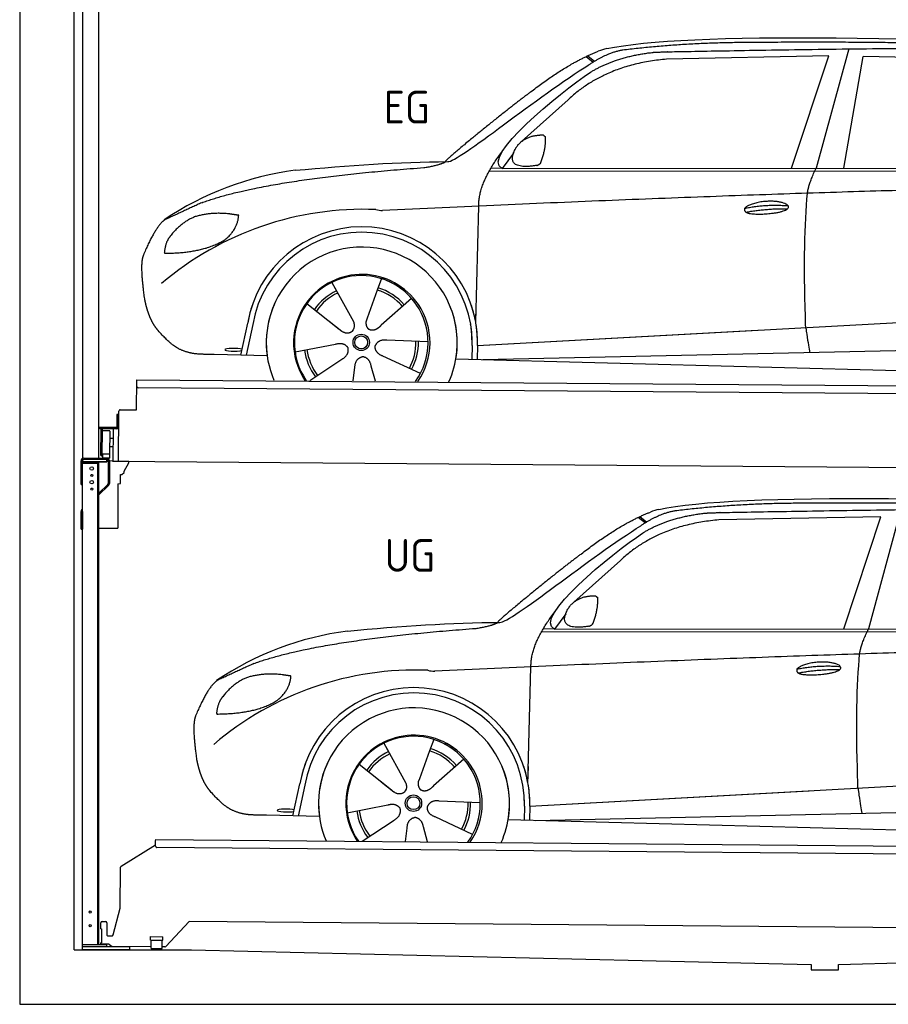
# Model space of a CAD drawing. Header units: millimetres. Extents: x -411 to 6777, y 0 to 6127.
# Tile 1 of 6: x 0 to 3183, y 0 to 3606. Entities that reach past the tile are written whole.
import ezdxf

# ---------------------------------------------------------------- set-up
doc = ezdxf.new("R2010")
doc.units = ezdxf.units.MM
for name, color, linetype, lineweight in [('car', 10, 'Continuous', 25), ('Gebäude', 7, 'Continuous', 25), ('Logo', 7, 'Continuous', 25), ('Plattform', 7, 'Continuous', 25), ('Ständer hinten', 7, 'Continuous', 25)]:
    doc.layers.add(name, color=color, linetype=linetype, lineweight=lineweight)
doc.styles.get("Standard").update_dxf_attribs({"font": 'ISOCP.SHX'})

# ---------------------------------------------------------------- blocks, each defined once
blk = doc.blocks.new('UG Plattfrom Gl550')
at = {"layer": 'Plattform'}
for p, q in [((371.8, 506.3), (498.1, 583.5)), ((498.1, 578.8), (498.2, 597.8)), ((498.2, 597.8), (498.3, 603.8)), ((498.3, 603.8), (5435.1, 560.7)), ((5429.8, 530.7), (503, 573.7)), ((368.7, 352.3), (369.4, 502.1)), ((342.2, 253.9), (368.7, 352.3)), ((297.4, 276.5), (297.6, 298.5)), ((302.6, 303.5), (314.6, 303.4)), ((319.6, 298.3), (319.2, 255.3)), ((621.4, 302.7), (535.3, 212)), ((5347, 261.5), (621.4, 302.7)), ((297.4, 276.5), (299.7, 276.5)), ((299.7, 276.5), (299.3, 225.5)), ((296.9, 220.5), (297, 225.5)), ((325.2, 220.3), (296.9, 220.5)), ((299.3, 225.5), (297, 225.5)), ((324.2, 250.3), (337.3, 250.2)), ((335.5, 213.3), (328.3, 219.2)), ((479.6, 234.9), (479.7, 247.9)), ((479.6, 234.9), (524.6, 234.5)), ((479.7, 247.9), (524.7, 247.5)), ((481.8, 204.9), (482.1, 234.9)), ((521.8, 204.6), (522.1, 234.6)), ((524.6, 234.5), (524.7, 247.5)), ((481.8, 210.9), (338.6, 212.2)), ((481.8, 204.9), (521.8, 204.6)), ((531.7, 210.5), (521.8, 210.6))]:
    blk.add_line(p, q, dxfattribs=at)
for centre, start, end in [((503.1, 578.7), 179.5, 269.5), ((374.4, 502.1), 121.4261, 179.5), ((302.6, 298.5), 89.5, 179.5), ((314.6, 298.4), 359.5, 89.5), ((324.2, 255.3), 179.5, 269.5), ((337.4, 255.2), 269.5, 344.9258), ((325.1, 215.3), 50.8402, 89.5), ((338.6, 217.2), 230.8402, 269.5), ((531.7, 215.5), 269.5, 316.4902)]:
    blk.add_arc(centre, 5, start, end, dxfattribs=at)
blk = doc.blocks.new('Palette EG Gl550')
at = {"layer": 'Plattform'}
for p, q in [((428.6, 2177), (429.5, 2287)), ((429.5, 2287), (5467.3, 2248)), ((5462.1, 2218), (434.2, 2257)), ((362.6, 1987.5), (363.6, 2172.5)), ((368.6, 2177.5), (428.6, 2177)), ((356.5, 2160.3), (356.1, 2114.3)), ((363.5, 2160.2), (356.5, 2160.3)), ((358.1, 2113.3), (358.5, 2160.3)), ((354.1, 2112.3), (292.8, 2112.8)), ((293.1, 2112.8), (293.1, 2107.8)), ((293.1, 2110.8), (355.1, 2110.3)), ((355.1, 2107.3), (293.1, 2107.8)), ((297.3, 2010.5), (298, 2104.5)), ((302, 2104.5), (301.3, 2010.5)), ((330, 2099.4), (329.3, 2015.2)), ((342.6, 2107.4), (341.7, 1987.7)), ((355.1, 2107.3), (355.1, 2110.3)), ((363.1, 2113.2), (358.1, 2113.3)), ((358.2, 2113.3), (363.1, 2113.2)), ((342.3, 2071.9), (329.8, 2072.3)), ((342.1, 2041.7), (329.5, 2041.8)), ((328.9, 2015), (303.9, 2015)), ((303.9, 2015), (303.9, 2000)), ((328.9, 2015), (303.9, 2015)), ((303.9, 2015), (303.9, 2000)), ((303.9, 2000), (328.9, 2000)), ((328.9, 2000), (303.9, 2000)), ((328.9, 2015), (328.9, 2000)), ((328.9, 2015), (328.9, 2000)), ((5465, 1948), (341.7, 1987.7))]:
    blk.add_line(p, q, dxfattribs=at)
for centre, radius, start, end in [((434.3, 2262), 5, 179.556, 269.556), ((368.6, 2172.5), 5, 89.556, 179.556), ((300, 2104.5), 2, 359.3444, 179.3444), ((302.4, 2100.4), 0.4, 179.3444, 271.7264), ((313.4, 1773.4), 326.8, 87.1681, 91.938), ((329.6, 2099.4), 0.4, 359.3444, 86.9565), ((354.1, 2114.3), 2.01, 269.7445, 359.3674), ((355.1, 2113.3), 3, 269.7663, 359.5554), ((355.1, 2113.3), 6, 269.556, 359.556), ((355.1, 2113.3), 6, 269.5566, 359.5553), ((299.3, 2010.5), 2, 179.3444, 359.3444), ((301.7, 2014.6), 0.4, 86.9623, 179.3444), ((302.7, 2023.3), 8.39, 263.3001, 278.0521), ((328.9, 2015.2), 0.4, 267.6536, 359.3444)]:
    blk.add_arc(centre, radius, start, end, dxfattribs=at)
blk = doc.blocks.new('Ständer hinten')
at = {"layer": 'Ständer hinten'}
for p, q in [((229.9, 5012), (229.9, 1998.6)), ((229.9, 5012), (289.9, 5012)), ((289.9, 2000), (289.9, 5012)), ((289.9, 4892), (312.9, 4892)), ((312.9, 4892), (312.9, 4390.7)), ((312.9, 4390.7), (289.9, 4391)), ((230, 1990), (230, 1987)), ((230, 1987), (318.9, 1987)), ((318.9, 1995), (235, 1995)), ((318.9, 1995), (318.9, 1987))]:
    blk.add_line(p, q, dxfattribs=at)
blk = doc.blocks.new('Car_EG')
at = {"layer": 'car'}
for p, q in [((3037.9, 3498.8), (2918.5, 3061.9)), ((2075.4, 3470.6), (2101.4, 3450.1)), ((2081.3, 3473.3), (2106.7, 3453.2)), ((2964.5, 3473), (2370.7, 3461.1)), ((2828.5, 3061.9), (2964.5, 3473)), ((3020.2, 3062), (3091, 3471.1)), ((3792.6, 3454.8), (3091, 3471.1)), ((2009.8, 3312.5), (1839, 3160.1)), ((1809.4, 3117), (1768.3, 3061.3)), ((1721.3, 3052.4), (4364.6, 3049.2)), ((1768.3, 3061.3), (1727, 3062.4)), ((1768.3, 3061.3), (4420.2, 3062.7)), ((1671.2, 2497.6), (1682.3, 2923.1)), ((1143.3, 2643.6), (1160.5, 2612.6)), ((1143.5, 2643.6), (1222.8, 2499.9)), ((1325.6, 2657.3), (1310.5, 2615.6)), ((1310.5, 2615.6), (1273.2, 2512.5)), ((1052.3, 2566.4), (1171, 2472.3)), ((1435.9, 2585.1), (1325, 2487)), ((1671.2, 2497.6), (1672.8, 2558.3)), ((810, 2377.3), (835.6, 2494.9)), ((854.1, 2489.5), (829.5, 2376.7)), ((1133.8, 2501.8), (1180.1, 2465.1)), ((1273.2, 2512.5), (1269.4, 2502.2)), ((1677.7, 2413), (3547.7, 2515.1)), ((1677.7, 2413), (2701.8, 2469)), ((1009, 2388.8), (1157.7, 2417.7)), ((1496.5, 2425.5), (1345.2, 2431.8)), ((907, 2374.7), (712.8, 2379.9)), ((1658.1, 2412.4), (1656.8, 2362)), ((1677.7, 2413), (1676.5, 2361.5)), ((1697, 2360.9), (3582.9, 2402.3)), ((1063.5, 2284.5), (1180.5, 2362.2)), ((1468.3, 2309.5), (1331, 2373.5)), ((1598.6, 2363.5), (3647.1, 2310.1)), ((1222.2, 2283.1), (1228.3, 2332.6)), ((1303.4, 2282.4), (1288.2, 2337.1))]:
    blk.add_line(p, q, dxfattribs=at)
for radius in [30.1, 23.6]:
    blk.add_circle((1251.5, 2423.8), radius, dxfattribs=at)
for centre, radius, start, end in [((2188.5, 3329.2), 174.5, 102.3489, 113.0153), ((1156.1, 1941.5), 1122.3, 97.5147, 123.9129), ((1259.2, 1770.1), 1141.2, 87.724, 130.3913), ((1332, 3024.5), 117.4, 256.4608, 268.6636), ((1253.6, 2422.9), 424.2, 10.1481, 170.2223), ((1253.4, 2422.7), 404.8, 358.5419, 170.499), ((1253.6, 2422.9), 350, 350.2258, 187.9239), ((1251.5, 2423.8), 245, 51.7123, 188.2101), ((1253.6, 2422.9), 250, 34.003, 143.5989), ((1251.5, 2423.8), 245, 30.221, 72.4019), ((1251.5, 2423.8), 209.6, 115.7372, 144.8747), ((1251.5, 2423.8), 200.6, 115.5705, 145.0215), ((1251.5, 2423.8), 200.6, 41.1155, 72.9111), ((1251.5, 2423.8), 209.6, 41.1302, 72.8747), ((1253.6, 2422.9), 424.2, 158.9384, 170.2223), ((1253.6, 2422.9), 350, 154.4856, 203.0931), ((1253.6, 2422.9), 350, 154.4856, 157.347), ((1253.6, 2422.9), 250, 143.5989, 213.5789), ((1251.5, 2423.8), 245, 144.4019, 214.6129), ((1253.6, 2422.9), 250, 143.5989, 147.9713), ((1251.5, 2423.8), 245, 143.0042, 147.4925), ((1251.5, 2423.8), 200.6, 41.1155, 44.3784), ((1251.5, 2423.8), 245, 324.3871, 34.5977), ((1253.6, 2422.9), 250, 325.4211, 34.003), ((1253.6, 2422.9), 250, 29.7422, 34.003), ((1253.6, 2422.9), 350, 350.2258, 23.1163), ((1253.6, 2422.9), 424.2, 358.6661, 18.6635), ((1253.6, 2422.9), 350, 335.9069, 11.3993), ((1253.6, 2422.9), 404.6, 358.5068, 9.6777), ((1253.6, 2422.9), 424.2, 358.6661, 9.1695), ((1251.5, 2423.8), 200.6, 331.5904, 1.0215), ((1251.5, 2423.8), 209.6, 331.7372, 0.8747), ((1251.5, 2423.8), 209.6, 187.7372, 216.8747), ((1251.5, 2423.8), 200.6, 187.5904, 217.0215)]:
    blk.add_arc(centre, radius, start, end, dxfattribs=at)
blk.add_ellipse((785.5, 2396.9), major_axis=(33.6, -0.3), ratio=0.157274, start_param=0.513473, end_param=5.704241, dxfattribs=at)
for points, degree in [([(2151.2, 3499.7), (2438.8, 3561.3), (3323.8, 3548), (4495.8, 3484.7)], 3), ([(2681.9, 3522.1), (2439, 3522), (2209.6, 3494.1)], 2), ([(3646, 3507.4), (3297.8, 3526.8), (2681.9, 3522.1)], 2), ([(1866.9, 3336.8), (2008, 3447.1), (2120.2, 3489.8)], 2), ([(2209.6, 3494.1), (2153.4, 3485.1), (2085, 3439.8)], 2), ([(2091.3, 3413.1), (2185.1, 3470.8), (2320.7, 3486)], 2), ([(1568.6, 3085.8), (1604.3, 3082), (1906.5, 3330.9), (2085, 3439.8)], 3), ([(2370.7, 3461.1), (2146.6, 3441.8), (2009.8, 3312.5)], 2), ([(1768.3, 3061.3), (1685.3, 3101.4), (1979.2, 3337.7), (2091.3, 3413.1)], 3), ([(1866.9, 3336.8), (1785.8, 3276.3), (1683.4, 3192.9), (1554.1, 3087.7), (1560, 3085.7)], 4), ([(1817.6, 3134.6), (1834.1, 3164.9), (1876.9, 3179)], 2), ([(1876.9, 3179), (1905.6, 3184.7), (1918.5, 3183.5)], 2), ([(1908.1, 3079.4), (1929.6, 3132.4), (1927, 3177.3)], 2), ([(1918.5, 3183.5), (1924.5, 3177.4), (1927, 3177.3)], 2), ([(1682.3, 2923.1), (1679.9, 3006.7), (1768.8, 3124)], 2), ([(1894.6, 3071.7), (1772.4, 3053), (1817.6, 3134.6)], 2), ([(1009.4, 3054.2), (1205.7, 3072.1), (1390.9, 3085.2), (1568.6, 3085.8)], 3), ([(1480.7, 3063.9), (1533.9, 3071.8), (1559.7, 3084.7)], 2), ([(1894.6, 3071.7), (1900.7, 3073.5), (1908.1, 3079.4)], 2), ([(667.1, 2935.4), (903.7, 3022), (1480.7, 3063.9)], 2), ([(2886.6, 2970), (2889.7, 3001), (2918.5, 3061.9)], 2), ([(4638.8, 2991), (3762.4, 3019.4), (1329.3, 2907.2)], 2), ([(667.1, 2935.4), (532.9, 2873.5)], 1), ([(2656.5, 2914.7), (2732, 2930.9), (2815.5, 2924.4)], 2), ([(770, 2894.2), (702.5, 2901.9), (643.1, 2884.4)], 2), ([(752.9, 2800.7), (798.9, 2837.7), (802.6, 2889.5)], 2), ([(802.6, 2889.5), (784.9, 2891.6), (770, 2894.2)], 2), ([(2661.4, 2900.8), (2735.6, 2914.7), (2813.5, 2913.3)], 2), ([(532.9, 2873.5), (498.2, 2850.8), (453.2, 2743.7)], 2), ([(643.1, 2884.4), (590.8, 2863.7), (552.7, 2813.7)], 2), ([(552.7, 2813.7), (534.5, 2793.9), (529.7, 2752.6)], 2), ([(531, 2750.3), (675.7, 2750.9), (752.9, 2800.7)], 2), ([(453.2, 2743.7), (446.7, 2727.8), (444.7, 2699.3), (445.7, 2666.9), (456.9, 2583.7)], 4), ([(529.7, 2752.6), (533.1, 2752.5), (531, 2750.3)], 2), ([(1171, 2472.3), (1194.3, 2450.4), (1217.6, 2463.8)], 2), ([(1157.7, 2417.7), (1188.4, 2426.4), (1203, 2403.9)], 2), ([(1345.2, 2431.8), (1313.5, 2435.8), (1302.5, 2411.3)], 2), ([(1180.5, 2362.2), (1208.5, 2377.6), (1203, 2403.9)], 2), ([(1331, 2373.5), (1301, 2384.5), (1302.5, 2411.3)], 2), ([(1228.3, 2332.6), (1229.5, 2364.6), (1255.5, 2371.5)], 2), ([(1288.2, 2337.1), (1282.2, 2368.5), (1255.5, 2371.5)], 2)]:
    blk.add_open_spline(points, degree=degree, dxfattribs=at)
for points, degree, knots in [([(2320.7, 3486), (2347.3, 3488), (2486.7, 3489.9), (3508.2, 3510), (4128.4, 3503.6), (4583.8, 3331), (4560.1, 3157.3)], 4, [0.0821318, 0.0821318, 0.0821318, 0.0821318, 0.0821318, 0.258851, 0.508851, 1, 1, 1, 1, 1]), ([(2880.4, 2478.7), (2879.9, 2492.3), (2879.5, 2505.6), (2879.1, 2518.8), (2873.5, 2708.7), (2876, 2859.1), (2886.6, 2970)], 3, [0, 0, 0, 0, 0.064923, 0.064923, 0.064923, 1, 1, 1, 1]), ([(2656.5, 2914.7), (2660.7, 2919.8), (2681.9, 2935.9), (2764.7, 2955.3), (2879.8, 2918.1), (2770.8, 2890.5), (2686, 2891.9), (2651.7, 2895.8), (2656.5, 2914.7)], 5, [0, 0, 0, 0, 0, 0, 0.300106, 0.500106, 0.700106, 1, 1, 1, 1, 1, 1]), ([(456.9, 2583.7), (457.7, 2579.5), (458.6, 2575.3), (459.5, 2571.1), (460.5, 2567.1), (464, 2552.3), (468, 2538.6), (472.4, 2526.1), (477.3, 2514.8)], 4, [0.4914944, 0.4914944, 0.4914944, 0.4914944, 0.4914944, 0.5422469, 0.5422469, 0.5422469, 0.5422469, 0.728655, 0.728655, 0.728655, 0.728655, 0.728655]), ([(476.9, 2515.5), (478.3, 2512.3), (479.7, 2509.2), (481.1, 2506.2), (482.6, 2503.3), (488.2, 2492.2), (494.2, 2482.8), (500.4, 2474.9), (506.9, 2467.4)], 4, [0.7288005, 0.7288005, 0.7288005, 0.7288005, 0.7288005, 0.7843928, 0.7843928, 0.7843928, 0.7843928, 1, 1, 1, 1, 1]), ([(1222.8, 2499.9), (1224.5, 2495.8), (1225.5, 2491.8), (1225.8, 2487.9), (1226.4, 2479.3), (1223.7, 2471.3), (1217.6, 2463.8)], 3, [0.2167758, 0.2167758, 0.2167758, 0.2167758, 0.4600873, 0.4600873, 0.4600873, 1, 1, 1, 1]), ([(1269.4, 2502.2), (1268.8, 2499), (1268.5, 2496), (1268.6, 2493.1), (1269, 2490.3), (1269.7, 2484.5), (1271.7, 2479.2), (1275.3, 2474.6), (1280.2, 2471.6)], 4, [0.3191838, 0.3191838, 0.3191838, 0.3191838, 0.3191838, 0.5438253, 0.5438253, 0.5438253, 0.5438253, 1, 1, 1, 1, 1]), ([(712.8, 2379.9), (688.1, 2380.6), (632.5, 2377), (596.4, 2390.9), (552.8, 2416), (506.9, 2467.4)], 4, [0, 0, 0, 0, 0, 0.597866, 1, 1, 1, 1, 1]), ([(1325, 2487), (1325, 2487), (1325, 2487), (1325, 2487), (1325, 2487), (1315.9, 2477.3), (1305.2, 2467.4), (1290.9, 2465), (1280.2, 2471.6)], 4, [-0.000003, -0.000003, -0.000003, -0.000003, -0.000003, 0, 0, 0, 0, 1, 1, 1, 1, 1]), ([(2880.4, 2478.7), (2881, 2474), (2881.7, 2469.5), (2882.4, 2465.2), (2883, 2461.2), (2883.5, 2457.3), (2884.1, 2453.5), (2888.6, 2423.3), (2892.2, 2401.2), (2894.7, 2387.2)], 3, [-0.000011, -0.000011, -0.000011, -0.000011, 0.107576, 0.107576, 0.107576, 0.206414, 0.206414, 0.206414, 1, 1, 1, 1])]:
    blk.add_open_spline(points, degree=degree, knots=knots, dxfattribs=at)
blk = doc.blocks.new('Car_147')
at = {"layer": 'car'}
for p, q in [((3229.2, 1811.5), (3109.9, 1374.6)), ((2266.8, 1783.3), (2292.7, 1762.8)), ((2272.6, 1786), (2298, 1765.9)), ((3155.8, 1785.7), (2562, 1773.8)), ((3019.9, 1374.6), (3155.8, 1785.7)), ((2201.2, 1625.2), (2030.4, 1472.8)), ((2000.7, 1429.7), (1959.6, 1374)), ((1959.6, 1374), (1918.4, 1375.1)), ((1959.6, 1374), (4611.6, 1375.4)), ((1912.6, 1365.1), (4556, 1361.9)), ((1862.5, 810.3), (1873.6, 1235.8)), ((1334.7, 956.3), (1351.9, 925.3)), ((1334.8, 956.3), (1414.2, 812.6)), ((1517, 970), (1501.9, 928.3)), ((1501.9, 928.3), (1464.5, 825.2)), ((1243.7, 879.1), (1362.3, 785)), ((1627.3, 897.8), (1516.3, 799.7)), ((1862.5, 810.3), (1864.1, 871)), ((1001.4, 690), (1027, 807.6)), ((1045.5, 802.2), (1020.9, 689.4)), ((1325.2, 814.5), (1371.4, 777.8)), ((1464.5, 825.2), (1460.7, 814.9)), ((1869, 725.7), (3739, 827.8)), ((1869, 725.7), (2893.1, 781.7)), ((1200.4, 701.5), (1349, 730.4)), ((1687.9, 738.2), (1536.6, 744.5)), ((1849.4, 725.1), (1848.1, 674.7)), ((1869, 725.7), (1867.8, 674.2)), ((1098.3, 687.4), (904.1, 692.6)), ((1659.6, 622.2), (1522.4, 686.2)), ((1888.4, 673.6), (3774.2, 715)), ((1254.9, 597.2), (1371.8, 674.9)), ((1494.8, 595.1), (1479.5, 649.8)), ((1789.9, 676.2), (3838.5, 622.8)), ((1413.6, 595.8), (1419.7, 645.3))]:
    blk.add_line(p, q, dxfattribs=at)
for radius in [30.1, 23.6]:
    blk.add_circle((1442.9, 736.5), radius, dxfattribs=at)
for centre, radius, start, end in [((2379.8, 1641.9), 174.5, 102.3489, 113.0153), ((1347.5, 254.1), 1122.3, 97.5147, 123.9129), ((1450.6, 82.8), 1141.2, 87.724, 130.3913), ((1523.4, 1337.2), 117.4, 256.4608, 268.6636), ((1445, 735.6), 424.2, 10.1481, 170.2223), ((1444.7, 735.4), 404.8, 358.5419, 170.499), ((1445, 735.6), 350, 350.2258, 187.9239), ((1442.9, 736.5), 245, 51.7123, 188.2101), ((1445, 735.6), 250, 34.003, 143.5989), ((1442.9, 736.5), 245, 30.221, 72.4019), ((1442.9, 736.5), 209.6, 115.7372, 144.8747), ((1442.9, 736.5), 200.6, 115.5705, 145.0215), ((1442.9, 736.5), 200.6, 41.1155, 72.9111), ((1442.9, 736.5), 209.6, 41.1302, 72.8747), ((1445, 735.6), 424.2, 158.9384, 170.2223), ((1445, 735.6), 350, 154.4856, 203.0931), ((1445, 735.6), 350, 154.4856, 157.347), ((1445, 735.6), 250, 143.5989, 213.5789), ((1442.9, 736.5), 245, 144.4019, 214.6129), ((1445, 735.6), 250, 143.5989, 147.9713), ((1442.9, 736.5), 245, 143.0042, 147.4925), ((1442.9, 736.5), 200.6, 41.1155, 44.3784), ((1442.9, 736.5), 245, 324.3871, 34.5977), ((1445, 735.6), 250, 325.4211, 34.003), ((1445, 735.6), 250, 29.7422, 34.003), ((1445, 735.6), 350, 350.2258, 23.1163), ((1445, 735.6), 424.2, 358.6661, 18.6635), ((1445, 735.6), 350, 335.9069, 11.3993), ((1445, 735.6), 404.6, 358.5068, 9.6777), ((1445, 735.6), 424.2, 358.6661, 9.1695), ((1442.9, 736.5), 200.6, 331.5904, 1.0215), ((1442.9, 736.5), 209.6, 331.7372, 0.8747), ((1442.9, 736.5), 209.6, 187.7372, 216.8747), ((1442.9, 736.5), 200.6, 187.5904, 217.0215)]:
    blk.add_arc(centre, radius, start, end, dxfattribs=at)
blk.add_ellipse((976.9, 709.6), major_axis=(33.6, -0.3), ratio=0.157274, start_param=0.513473, end_param=5.704241, dxfattribs=at)
for points, degree in [([(2342.5, 1812.4), (2630.1, 1874), (3515.1, 1860.7), (4687.1, 1797.4)], 3), ([(2401, 1806.8), (2344.7, 1797.8), (2276.3, 1752.5)], 2), ([(2873.2, 1834.8), (2630.4, 1834.7), (2401, 1806.8)], 2), ([(3837.4, 1820.1), (3489.2, 1839.5), (2873.2, 1834.8)], 2), ([(2058.2, 1649.5), (2199.3, 1759.8), (2311.6, 1802.5)], 2), ([(2562, 1773.8), (2337.9, 1754.5), (2201.2, 1625.2)], 2), ([(2282.7, 1725.8), (2376.5, 1783.5), (2512.1, 1798.7)], 2), ([(1760, 1398.5), (1795.6, 1394.7), (2097.9, 1643.6), (2276.3, 1752.5)], 3), ([(1959.6, 1374), (1876.6, 1414.1), (2170.6, 1650.4), (2282.7, 1725.8)], 3), ([(2058.2, 1649.5), (1977.1, 1589), (1874.8, 1505.6), (1745.4, 1400.4), (1751.4, 1398.4)], 4), ([(2009, 1447.3), (2025.5, 1477.6), (2068.2, 1491.7)], 2), ([(2068.2, 1491.7), (2096.9, 1497.4), (2109.8, 1496.2)], 2), ([(2099.5, 1392.1), (2120.9, 1445.1), (2118.3, 1490)], 2), ([(2109.8, 1496.2), (2115.9, 1490.1), (2118.3, 1490)], 2), ([(2086, 1384.4), (1963.8, 1365.7), (2009, 1447.3)], 2), ([(1873.6, 1235.8), (1871.3, 1319.4), (1960.2, 1436.7)], 2), ([(858.5, 1248.1), (1095.1, 1334.7), (1672.1, 1376.6)], 2), ([(1200.7, 1366.9), (1397, 1384.8), (1582.2, 1397.9), (1760, 1398.5)], 3), ([(1672.1, 1376.6), (1725.2, 1384.5), (1751.1, 1397.4)], 2), ([(2086, 1384.4), (2092, 1386.2), (2099.5, 1392.1)], 2), ([(3077.9, 1282.7), (3081.1, 1313.7), (3109.9, 1374.6)], 2), ([(4830.2, 1303.7), (3953.8, 1332.1), (1520.6, 1219.9)], 2), ([(858.5, 1248.1), (724.2, 1186.2)], 1), ([(2847.8, 1227.4), (2923.4, 1243.6), (3006.8, 1237.1)], 2), ([(2852.8, 1213.5), (2926.9, 1227.4), (3004.8, 1226)], 2), ([(834.4, 1197.1), (782.1, 1176.4), (744.1, 1126.4)], 2), ([(961.4, 1206.9), (893.8, 1214.6), (834.4, 1197.1)], 2), ([(944.2, 1113.4), (990.3, 1150.4), (994, 1202.2)], 2), ([(994, 1202.2), (976.3, 1204.3), (961.4, 1206.9)], 2), ([(724.2, 1186.2), (689.6, 1163.5), (644.6, 1056.4)], 2), ([(744.1, 1126.4), (725.8, 1106.6), (721.1, 1065.3)], 2), ([(722.4, 1063), (867.1, 1063.6), (944.2, 1113.4)], 2), ([(644.6, 1056.4), (638.1, 1040.5), (636, 1012), (637.1, 979.6), (648.2, 896.4)], 4), ([(721.1, 1065.3), (724.5, 1065.2), (722.4, 1063)], 2), ([(1362.3, 785), (1385.6, 763.1), (1409, 776.5)], 2), ([(1349, 730.4), (1379.8, 739.1), (1394.4, 716.6)], 2), ([(1522.4, 686.2), (1492.4, 697.2), (1493.9, 724)], 2), ([(1536.6, 744.5), (1504.9, 748.5), (1493.9, 724)], 2), ([(1371.8, 674.9), (1399.8, 690.3), (1394.4, 716.6)], 2), ([(1419.7, 645.3), (1420.9, 677.3), (1446.8, 684.2)], 2), ([(1479.5, 649.8), (1473.5, 681.2), (1446.8, 684.2)], 2)]:
    blk.add_open_spline(points, degree=degree, dxfattribs=at)
for points, degree, knots in [([(2512.1, 1798.7), (2538.6, 1800.7), (2678.1, 1802.6), (3699.5, 1822.7), (4319.8, 1816.3), (4775.2, 1643.7), (4751.5, 1470)], 4, [0.0821318, 0.0821318, 0.0821318, 0.0821318, 0.0821318, 0.258851, 0.508851, 1, 1, 1, 1, 1]), ([(3071.7, 791.4), (3071.2, 805), (3070.8, 818.3), (3070.4, 831.5), (3064.8, 1021.4), (3067.3, 1171.8), (3077.9, 1282.7)], 3, [0, 0, 0, 0, 0.064923, 0.064923, 0.064923, 1, 1, 1, 1]), ([(2847.8, 1227.4), (2852.1, 1232.5), (2873.2, 1248.6), (2956.1, 1268), (3071.1, 1230.8), (2962.2, 1203.2), (2877.4, 1204.6), (2843.1, 1208.5), (2847.8, 1227.4)], 5, [0, 0, 0, 0, 0, 0, 0.300106, 0.500106, 0.700106, 1, 1, 1, 1, 1, 1]), ([(648.2, 896.4), (649.1, 892.2), (650, 888), (650.9, 883.8), (651.9, 879.8), (655.4, 865), (659.4, 851.3), (663.8, 838.8), (668.6, 827.5)], 4, [0.4914944, 0.4914944, 0.4914944, 0.4914944, 0.4914944, 0.5422469, 0.5422469, 0.5422469, 0.5422469, 0.728655, 0.728655, 0.728655, 0.728655, 0.728655]), ([(668.3, 828.2), (669.7, 825), (671.1, 821.9), (672.5, 818.9), (673.9, 816), (679.6, 804.9), (685.5, 795.5), (691.8, 787.6), (698.3, 780.1)], 4, [0.7288005, 0.7288005, 0.7288005, 0.7288005, 0.7288005, 0.7843928, 0.7843928, 0.7843928, 0.7843928, 1, 1, 1, 1, 1]), ([(1414.2, 812.6), (1415.9, 808.5), (1416.8, 804.5), (1417.1, 800.6), (1417.8, 792), (1415.1, 784), (1409, 776.5)], 3, [0.2167758, 0.2167758, 0.2167758, 0.2167758, 0.4600873, 0.4600873, 0.4600873, 1, 1, 1, 1]), ([(1460.7, 814.9), (1460.2, 811.7), (1459.9, 808.7), (1460, 805.8), (1460.3, 803), (1461.1, 797.2), (1463.1, 791.9), (1466.6, 787.3), (1471.5, 784.3)], 4, [0.3191838, 0.3191838, 0.3191838, 0.3191838, 0.3191838, 0.5438253, 0.5438253, 0.5438253, 0.5438253, 1, 1, 1, 1, 1]), ([(1516.3, 799.7), (1516.3, 799.7), (1516.3, 799.7), (1516.3, 799.7), (1516.3, 799.7), (1507.2, 790), (1496.6, 780.1), (1482.3, 777.7), (1471.5, 784.3)], 4, [-0.000003, -0.000003, -0.000003, -0.000003, -0.000003, 0, 0, 0, 0, 1, 1, 1, 1, 1]), ([(904.1, 692.6), (879.5, 693.3), (823.8, 689.7), (787.8, 703.6), (744.1, 728.7), (698.3, 780.1)], 4, [0, 0, 0, 0, 0, 0.597866, 1, 1, 1, 1, 1]), ([(3071.7, 791.4), (3072.4, 786.7), (3073.1, 782.2), (3073.7, 777.9), (3074.3, 773.9), (3074.9, 770), (3075.5, 766.2), (3080, 736), (3083.5, 713.9), (3086, 699.9)], 3, [-0.000011, -0.000011, -0.000011, -0.000011, 0.107576, 0.107576, 0.107576, 0.206414, 0.206414, 0.206414, 1, 1, 1, 1])]:
    blk.add_open_spline(points, degree=degree, knots=knots, dxfattribs=at)
blk = doc.blocks.new('Ständer_hinten_180')
at = {"layer": 'Ständer hinten'}
for p, q in [((225, 1904), (225, 1990)), ((230, 200), (230, 1990)), ((319, 1987), (230, 1987)), ((235, 2000), (319, 2000)), ((319, 1995), (235, 1995)), ((290, 218), (290, 1987)), ((319, 1987), (319, 1995)), ((324, 1990), (324, 1907.2)), ((329, 1990), (328.9, 1907.1)), ((341.8, 1989.5), (329, 1990.6)), ((341.8, 1987.7), (341.8, 1989.5)), ((399.8, 1987.2), (341.8, 1987.7)), ((399.7, 1982.7), (399.8, 1987.2)), ((230, 1982), (290, 1982)), ((285, 1982), (285, 218)), ((374, 1940.5), (382.9, 1947.4)), ((382.9, 1947.4), (383, 1947.8)), ((383, 1951.9), (399.7, 1982.7)), ((383, 1947.8), (383, 1951.9)), ((369, 1907), (369, 1940.5)), ((369, 1940.5), (374, 1940.5)), ((225, 1904), (230, 1904)), ((290, 1872.1), (322.5, 1903.6)), ((325.9, 1900), (290, 1865.2)), ((360, 1906.3), (369, 1907)), ((360, 1906.3), (360, 1744)), ((230, 1804.9), (225, 1804.9)), ((225, 1740), (225, 1804.9)), ((228.1, 1812.1), (230, 1814)), ((230, 1804.9), (230, 1740)), ((225, 1740), (230, 1740)), ((290, 1744), (360, 1744)), ((319, 218), (230, 218)), ((319, 210), (319, 218)), ((404, 210), (230, 210)), ((404, 200), (230, 200)), ((404, 200), (404, 210))]:
    blk.add_line(p, q, dxfattribs=at)
for centre, radius in [((264, 1962), 6.5), ((264, 1912), 6.5), ((264, 1937), 3.7), ((264, 1887), 3.7), ((258.6, 338), 3.7), ((258.6, 288), 3.7)]:
    blk.add_circle(centre, radius, dxfattribs=at)
for centre, radius, start, end in [((235, 1990), 10, 90, 180), ((235, 1990), 5, 90, 180), ((319, 1990), 10, 0.0086, 89.9915), ((319, 1990), 5, 0, 90), ((319, 1907.2), 5, 314.0428, 0), ((318.9, 1907.1), 10, 314.1186, 0), ((235, 1804.9), 10, 134.1186, 180)]:
    blk.add_arc(centre, radius, start, end, dxfattribs=at)
blk = doc.blocks.new('Gebäude_335_GT180')
at = {"layer": 'Gebäude'}
for p, q in [((0, 5550), (0, 0)), ((200, 200), (200, 5350)), ((200, 200), (630.1, 200)), ((630.1, 200), (2900, 146.1)), ((3000, 146.1), (5231.6, 200)), ((2900, 146.1), (2900, 126.1)), ((3000, 126.1), (3000, 146.1)), ((2900, 126.1), (3000, 126.1)), ((0, 0), (5900, 0))]:
    blk.add_line(p, q, dxfattribs=at)

msp = doc.modelspace()

# ---------------------------------------------------------------- block references
for name in ['Gebäude_335_GT180', 'Car_EG', 'Palette EG Gl550', 'Ständer_hinten_180', 'Car_147', 'UG Plattfrom Gl550']:
    msp.add_blockref(name, (0, 0))
at = {"layer": 'Ständer hinten'}
msp.add_blockref('Ständer hinten', (0, 0), dxfattribs=at)

# ---------------------------------------------------------------- texts
msp.add_text('UG', height=120).set_placement((1337.66, 1583.58))
at = {"layer": 'Logo'}
msp.add_text('EG', height=120, dxfattribs=at).set_placement((1334, 3225.32))

doc.saveas('drawing.dxf')
